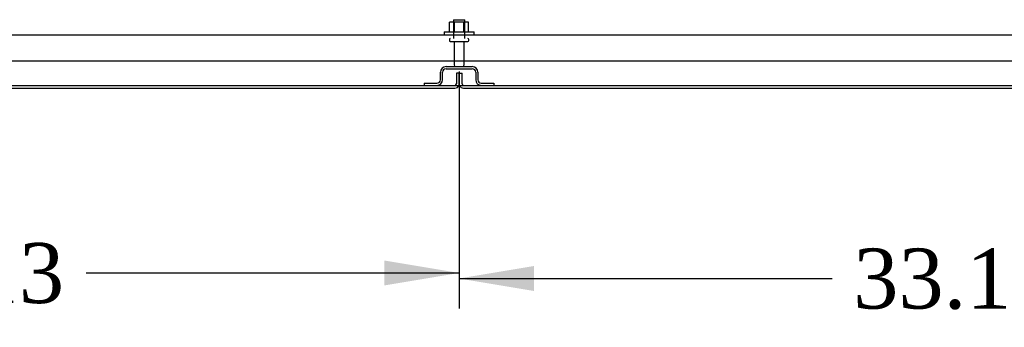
# Model space of a CAD drawing. Header units: inches. Extents: x 2 to 538, y -2 to 358.
# Tile 2 of 25: x 131 to 164, y 44 to 55. Entities that reach past the tile are written whole.
import ezdxf
from ezdxf.enums import TextEntityAlignment as Align
from ezdxf.lldxf.tags import DXFTag

# ---------------------------------------------------------------- set-up
doc = ezdxf.new("R2010")
doc.units = ezdxf.units.IN
doc.header["$MEASUREMENT"] = 0
for name, color, linetype in [('COM43135', 7, 'Continuous'), ('COM55738-23', 7, 'Continuous'), ('COM71183-4', 7, 'Continuous'), ('COM71187-2', 7, 'Continuous'), ('Default', 7, 'Continuous'), ('NTS166105', 7, 'Continuous'), ('STD26089', 7, 'Continuous'), ('WAF25059', 7, 'Continuous')]:
    doc.layers.add(name, color=color, linetype=linetype)
doc.styles.add('SEACAD_Times_New_Roman', font='times.ttf')
tags = doc.linetypes.add('HIDDEN2', pattern=[0.1875, 0.125, -0.0625]).pattern_tags.tags
tags[6:7] = [DXFTag(74, 4), DXFTag(75, 0), DXFTag(340, '0'), DXFTag(46, 0.0), DXFTag(50, 0.0), DXFTag(44, 0.0), DXFTag(45, 0.0)]
tags[4:5] = [DXFTag(74, 4), DXFTag(75, 0), DXFTag(340, '0'), DXFTag(46, 0.0), DXFTag(50, 0.0), DXFTag(44, 0.0), DXFTag(45, 0.0)]
doc.dimstyles.new('HAMMOND_(STH_-_540x360)', dxfattribs={"dimtxt": 2, "dimasz": 2.5, "dimexe": 1, "dimexo": 1, "dimgap": 0.5, "dimtad": 0, "dimtih": 1, "dimtoh": 1, "dimzin": 0, "dimdsep": 46, "dimtxsty": 'SEACAD_Times_New_Roman', "dimblk1": '_SE_FILLED', "dimblk2": '_SE_FILLED', "dimsah": 1, "dimcen": 1, "dimadec": 0, "dimazin": 0, "dimtfac": 0.8, "dimtofl": 0, "dimtmove": 0, "dimatfit": 3, "dimfxl": 1, "dimtolj": 1, "dimtzin": 0, "dimarcsym": 0})

# ---------------------------------------------------------------- blocks, each defined once
blk = doc.blocks.new('SE1')
at = {"layer": 'COM43135', "color": 7, "linetype": 'HIDDEN2'}
for p, q in [((112.116, 54.132), (179.746, 54.132)), ((112.056, 53.257), (179.806, 53.257))]:
    blk.add_line(p, q, dxfattribs=at)
at = {"layer": 'COM55738-23', "color": 7, "linetype": 'HIDDEN2'}
for p, q in [((145.493, 53.07), (146.368, 53.07)), ((145.493, 52.998), (146.368, 52.998)), ((145.305, 52.632), (145.305, 52.882)), ((145.377, 52.632), (145.377, 52.882)), ((146.483, 52.882), (146.483, 52.632)), ((146.555, 52.882), (146.555, 52.632)), ((144.768, 52.517), (145.19, 52.517)), ((144.768, 52.517), (144.768, 52.445)), ((146.671, 52.517), (147.093, 52.517)), ((147.093, 52.517), (147.093, 52.445))]:
    blk.add_line(p, q, dxfattribs=at)
for centre, radius, start, end in [((145.493, 52.882), 0.187, 90, 180), ((145.493, 52.882), 0.115, 90, 180), ((146.368, 52.882), 0.188, 0, 90), ((146.368, 52.882), 0.116, 0, 90), ((145.19, 52.632), 0.188, 270, 0), ((145.19, 52.632), 0.116, 270, 0), ((146.671, 52.632), 0.188, 180, 270), ((146.671, 52.632), 0.115, 180, 270)]:
    blk.add_arc(centre, radius, start, end, dxfattribs=at)
at = {"layer": 'COM71183-4', "color": 7, "linetype": 'Continuous'}
blk.add_line((119.901, 52.445), (171.964, 52.445), dxfattribs=at)
at = {"layer": 'COM71187-2', "color": 7, "linetype": 'HIDDEN2'}
for p, q in [((145.838, 52.85), (145.838, 52.493)), ((145.933, 52.85), (145.838, 52.85)), ((145.933, 52.85), (145.933, 52.493)), ((145.933, 52.493), (145.933, 52.85)), ((145.933, 52.85), (146.028, 52.85)), ((146.028, 52.493), (146.028, 52.85))]:
    blk.add_line(p, q, dxfattribs=at)
at = {"layer": 'COM71187-2', "color": 7, "linetype": 'Continuous'}
for p, q in [((119.901, 52.35), (145.79, 52.35)), ((146.076, 52.35), (171.964, 52.35))]:
    blk.add_line(p, q, dxfattribs=at)
at = {"layer": 'COM71187-2', "color": 7, "linetype": 'HIDDEN2'}
for centre, radius, start, end in [((145.79, 52.493), 0.048, 270, 0), ((145.79, 52.493), 0.143, 340.3871, 0), ((146.076, 52.493), 0.143, 180, 199.6129), ((146.076, 52.493), 0.048, 180, 270)]:
    blk.add_arc(centre, radius, start, end, dxfattribs=at)
at = {"layer": 'COM71187-2', "color": 7, "linetype": 'Continuous'}
for centre, start, end in [((145.79, 52.493), 270, 340.3871), ((146.076, 52.493), 199.6129, 270)]:
    blk.add_arc(centre, 0.143, start, end, dxfattribs=at)
at = {"layer": 'NTS166105', "color": 7, "linetype": 'HIDDEN2'}
for p, q in [((145.777, 54.548), (145.615, 54.548)), ((145.615, 54.228), (145.615, 54.548)), ((146.086, 54.548), (145.777, 54.548)), ((145.777, 54.228), (145.777, 54.548)), ((146.247, 54.548), (146.086, 54.548)), ((146.086, 54.228), (146.086, 54.548)), ((146.247, 54.228), (146.247, 54.548))]:
    blk.add_line(p, q, dxfattribs=at)
at = {"layer": 'STD26089', "color": 7, "linetype": 'HIDDEN2'}
for p, q in [((145.743, 54.632), (146.118, 54.632)), ((145.743, 54.632), (145.743, 54.007)), ((146.118, 54.007), (146.118, 54.632)), ((145.605, 53.977), (145.605, 53.937)), ((145.635, 53.907), (146.225, 53.907)), ((145.764, 53.907), (145.764, 53.13)), ((146.096, 53.13), (146.096, 53.907)), ((146.255, 53.937), (146.255, 53.977))]:
    blk.add_line(p, q, dxfattribs=at)
for centre, radius, start, end in [((145.635, 53.977), 0.03, 90, 180), ((145.635, 53.937), 0.03, 180, 270), ((146.225, 53.977), 0.03, 0, 90), ((146.225, 53.937), 0.03, 270, 0), ((145.824, 53.13), 0.06, 180, 270), ((146.036, 53.13), 0.06, 270, 0)]:
    blk.add_arc(centre, radius, start, end, dxfattribs=at)
at = {"layer": 'WAF25059', "color": 7, "linetype": 'HIDDEN2'}
for p, q in [((145.431, 54.228), (146.431, 54.228)), ((145.431, 54.228), (145.431, 54.132)), ((146.431, 54.132), (146.431, 54.228))]:
    blk.add_line(p, q, dxfattribs=at)
blk = doc.blocks.new('DMBLK3828')
at = {"layer": 'Default', "linetype": 'Continuous'}
for points in [[(115.305, 45.777), (115.305, 46.61), (112.805, 46.193)], [(143.43, 45.777), (145.93, 46.193), (143.43, 46.61)]]:
    blk.add_hatch(color=7, dxfattribs=at).paths.add_polyline_path(points)
at = {"layer": 'Default', "color": 7, "linetype": 'Continuous'}
for p, q in [((112.805, 52.907), (112.805, 45.193)), ((145.93, 52.907), (145.93, 45.193)), ((112.805, 46.193), (125.255, 46.193)), ((133.48, 46.193), (145.93, 46.193))]:
    blk.add_line(p, q, dxfattribs=at)
at = {"layer": 'Default', "color": 7, "linetype": 'Continuous', "style": 'SEACAD_Times_New_Roman'}
blk.add_text('33.13', height=2, dxfattribs=at).set_placement((125.955, 47.193), align=Align.TOP_LEFT)
blk = doc.blocks.new('_SE_FILLED')
at = {"color": 0}
blk.add_line((0, 0), (-1, 0), dxfattribs=at)
blk.add_solid([(0, 0), (-1, -0.1665), (-1, 0.1665), (0, 0)], dxfattribs=at)
blk = doc.blocks.new('DMBLK3829')
at = {"layer": 'Default', "linetype": 'Continuous'}
for points in [[(148.43, 45.592), (148.43, 46.425), (145.93, 46.009)], [(176.556, 45.592), (179.056, 46.009), (176.556, 46.425)]]:
    blk.add_hatch(color=7, dxfattribs=at).paths.add_polyline_path(points)
at = {"layer": 'Default', "color": 7, "linetype": 'Continuous'}
for p, q in [((145.93, 52.907), (145.93, 45.009)), ((179.056, 52.907), (179.056, 45.009)), ((145.93, 46.009), (158.381, 46.009)), ((166.605, 46.009), (179.056, 46.009))]:
    blk.add_line(p, q, dxfattribs=at)
at = {"layer": 'Default', "color": 7, "linetype": 'Continuous', "style": 'SEACAD_Times_New_Roman'}
blk.add_text('33.13', height=2, dxfattribs=at).set_placement((159.081, 47.009), align=Align.TOP_LEFT)

msp = doc.modelspace()

# ---------------------------------------------------------------- block references
at = {"layer": 'Default'}
msp.add_blockref('SE1', (0, 0), dxfattribs=at)

# ---------------------------------------------------------------- dimensions: what is measured, and where the dimension line sits
at = {"layer": 'Default', "color": 7, "linetype": 'Continuous'}
for base, p1, p2, picture, middle in [((112.8052, 46.1933), (112.8052, 53.9066), (145.9304, 53.9066), 'DMBLK3828', (129.3678, 46.1933)), ((145.93, 46.009), (145.93, 53.907), (179.056, 53.907), 'DMBLK3829', (162.493, 46.009))]:
    dim = msp.add_linear_dim(base=base, p1=p1, p2=p2, angle=0, text='\\A1;<>', dimstyle='HAMMOND_(STH_-_540x360)', dxfattribs=at)
    dim.commit()
    dim.dimension.update_dxf_attribs({"geometry": picture, "text_midpoint": middle, "dimtype": 161})

doc.saveas('drawing.dxf')
